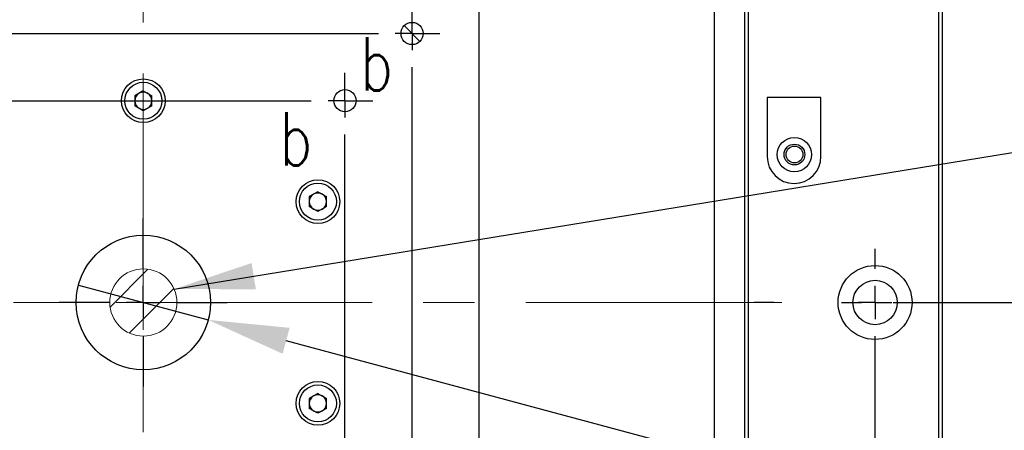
# Model space of a CAD drawing. Header units: millimetres. Extents: x 0 to 376, y -2 to 209.
# Tile 15 of 35: x 105 to 154, y 117 to 137. Entities that reach past the tile are written whole.
import ezdxf

# ---------------------------------------------------------------- set-up
doc = ezdxf.new("R2010")
doc.units = ezdxf.units.MM
doc.linetypes.add('CENTERX2', pattern=[20.32, 12.7, -2.54, 2.54, -2.54])
doc.layers.add('SLD-0', color=7, linetype='Continuous')
doc.styles.add('SLDTEXTSTYLE1', font='TXT', dxfattribs={"width": 0.75, "bigfont": 'bigfont'})
doc.styles.get("Standard").update_dxf_attribs({"font": 'arial.ttf'})
doc.dimstyles.new('SLDDIMSTYLE0', dxfattribs={"dimtxt": 3.5, "dimasz": 4, "dimexe": 0, "dimexo": 0.0625, "dimgap": 0.875, "dimtad": 1, "dimlfac": 3, "dimrnd": 1e-09, "dimzin": 12, "dimdsep": 46, "dimtxsty": 'SLDTEXTSTYLE1', "dimsah": 1, "dimcen": 0.09, "dimadec": 0, "dimazin": 3, "dimtfac": 1, "dimtofl": 0, "dimtmove": 0, "dimatfit": 3, "dimfxl": 1, "dimfrac": 2, "dimtolj": 1, "dimtzin": 12, "dimarcsym": 0})
doc.dimstyles.new('SLDDIMSTYLE5', dxfattribs={"dimtxt": 3.5, "dimasz": 4, "dimexe": 0, "dimexo": 0.0625, "dimgap": 0.875, "dimtad": 0, "dimtih": 1, "dimtoh": 1, "dimlfac": 3, "dimrnd": 1e-09, "dimzin": 12, "dimdsep": 46, "dimtxsty": 'SLDTEXTSTYLE1', "dimblk1": 'NONE', "dimsah": 1, "dimcen": 0, "dimadec": 0, "dimazin": 3, "dimtfac": 1, "dimtmove": 0, "dimatfit": 3, "dimldrblk": 'NONE', "dimfxl": 1, "dimfrac": 2, "dimtolj": 1, "dimtzin": 12, "dimarcsym": 0})
doc.dimstyles.new('SLDDIMSTYLE6', dxfattribs={"dimtxt": 0.18, "dimasz": 4, "dimexe": 0, "dimexo": 0.0625, "dimgap": 0, "dimtad": 0, "dimtih": 1, "dimtoh": 1, "dimdec": 0, "dimrnd": 1e-09, "dimzin": 0, "dimdsep": 46, "dimtxsty": 'Standard', "dimsah": 1, "dimcen": 0.09, "dimadec": 0, "dimazin": 0, "dimtfac": 4, "dimtdec": 0, "dimtofl": 0, "dimtmove": 0, "dimatfit": 3, "dimfxl": 1, "dimfrac": 2, "dimtolj": 1, "dimtzin": 0, "dimarcsym": 0})

# ---------------------------------------------------------------- blocks, each defined once
blk = doc.blocks.new('*D64')
at = {"layer": 'Defpoints', "color": 0, "transparency": 16777216}
for p in [(147.956, 123.135), (178.456, 123.135), (150.123, 81.469)]:
    blk.add_point(p, dxfattribs=at)
at = {"layer": 'SLD-0', "color": 0, "lineweight": -2, "transparency": 16777216}
for p, q in [((148.019, 123.135), (178.456, 123.135)), ((178.456, 85.469), (178.456, 119.135)), ((150.185, 81.469), (178.456, 81.469))]:
    blk.add_line(p, q, dxfattribs=at)
at = {"layer": 'SLD-0', "color": 0, "transparency": 16777216}
for points in [[(177.789, 119.135), (179.123, 119.135), (178.456, 123.135)], [(177.789, 85.469), (179.123, 85.469), (178.456, 81.469)]]:
    blk.add_solid(points, dxfattribs=at)
at = {"layer": 'SLD-0', "color": 0, "transparency": 16777216, "insert": (174.081, 103.594), "char_height": 3.5, "attachment_point": 2, "rotation": 90, "style": 'SLDTEXTSTYLE1'}
blk.add_mtext('\\A1;(125)', dxfattribs=at)
blk = doc.blocks.new('*D69')
at = {"layer": 'Defpoints', "color": 0, "transparency": 16777216}
for p in [(107.603, 123.998), (114.043, 122.273)]:
    blk.add_point(p, dxfattribs=at)
at = {"layer": 'SLD-0', "color": 0, "lineweight": -2, "transparency": 16777216}
for p, q in [((107.603, 123.998), (114.043, 122.273)), ((160.049, 109.946), (117.907, 121.237))]:
    blk.add_line(p, q, dxfattribs=at)
at = {"layer": 'SLD-0', "color": 0, "transparency": 16777216}
blk.add_solid([(118.079, 121.881), (117.734, 120.594), (114.043, 122.273)], dxfattribs=at)
at = {"layer": 'SLD-0', "color": 0, "transparency": 16777216, "insert": (164.205, 109.946), "char_height": 3.5, "attachment_point": 5, "style": 'SLDTEXTSTYLE1'}
blk.add_mtext('\\A1;∅20', dxfattribs=at)
blk = doc.blocks.new('_None')
blk = doc.blocks.new('SW_CENTERMARKSYMBOL_12')
at = {"layer": 'SLD-0', "color": 0}
for p, q in [((0, 1.667), (0, 4.167)), ((0, 0), (0, 0.833)), ((-1.667, 0), (-4.167, 0)), ((0, 0), (-0.833, 0)), ((0, 0), (0, -0.833)), ((0, 0), (0.833, 0)), ((1.667, 0), (4.167, 0)), ((0, -1.667), (0, -4.167))]:
    blk.add_line(p, q, dxfattribs=at)
blk = doc.blocks.new('SW_CENTERMARKSYMBOL_14')
at = {"layer": 'SLD-0', "color": 0}
blk.add_line((56.667, -55), (56.667, -1.667), dxfattribs=at)
blk = doc.blocks.new('SW_CENTERMARKSYMBOL_15')
at = {"layer": 'SLD-0', "color": 0}
for p, q in [((0, 0.833), (0, 1.533)), ((33.333, 0.833), (33.333, 1.533)), ((0, 0), (0, 0.833)), ((33.333, 0), (33.333, 0.833)), ((-0.833, 0), (-1.533, 0)), ((0, 0), (-0.833, 0)), ((0, 0), (0, -0.833)), ((0, 0), (0.833, 0)), ((1.667, 0), (31.667, 0)), ((33.333, 0), (32.5, 0)), ((33.333, 0), (33.333, -0.833)), ((33.333, 0), (34.167, 0)), ((34.167, 0), (34.867, 0)), ((0, -31.667), (0, -1.667)), ((3.333, -2.5), (3.333, -1.95)), ((30, -2.5), (30, -1.95)), ((33.333, -31.667), (33.333, -1.667)), ((3.333, -3.333), (3.333, -2.5)), ((30, -3.333), (30, -2.5)), ((2.5, -3.333), (1.95, -3.333)), ((3.333, -3.333), (2.5, -3.333)), ((3.333, -3.333), (3.333, -4.167)), ((3.333, -3.333), (4.167, -3.333)), ((5, -3.333), (28.333, -3.333)), ((30, -3.333), (29.167, -3.333)), ((30, -3.333), (30, -4.167)), ((30, -3.333), (30.833, -3.333)), ((30.833, -3.333), (31.383, -3.333)), ((3.333, -28.333), (3.333, -5)), ((6.667, -5.833), (6.667, -5.283)), ((26.667, -5.833), (26.667, -5.283)), ((30, -28.333), (30, -5)), ((6.667, -6.667), (6.667, -5.833)), ((26.667, -6.667), (26.667, -5.833)), ((5.833, -6.667), (5.283, -6.667)), ((6.667, -6.667), (5.833, -6.667)), ((6.667, -6.667), (6.667, -7.5)), ((6.667, -6.667), (7.5, -6.667)), ((8.333, -6.667), (25, -6.667)), ((26.667, -6.667), (25.833, -6.667)), ((26.667, -6.667), (26.667, -7.5)), ((26.667, -6.667), (27.5, -6.667)), ((27.5, -6.667), (28.05, -6.667)), ((6.667, -25), (6.667, -8.333)), ((26.667, -25), (26.667, -8.333)), ((6.667, -26.667), (6.667, -25.833)), ((26.667, -26.667), (26.667, -25.833)), ((5.833, -26.667), (5.283, -26.667)), ((6.667, -26.667), (5.833, -26.667)), ((6.667, -26.667), (6.667, -27.5)), ((6.667, -26.667), (7.5, -26.667)), ((8.333, -26.667), (25, -26.667)), ((26.667, -26.667), (25.833, -26.667)), ((26.667, -26.667), (26.667, -27.5)), ((26.667, -26.667), (27.5, -26.667)), ((27.5, -26.667), (28.05, -26.667)), ((6.667, -27.5), (6.667, -28.05)), ((26.667, -27.5), (26.667, -28.05)), ((3.333, -30), (3.333, -29.167)), ((30, -30), (30, -29.167)), ((2.5, -30), (1.95, -30)), ((3.333, -30), (2.5, -30)), ((3.333, -30), (3.333, -30.833)), ((3.333, -30), (4.167, -30)), ((5, -30), (28.333, -30)), ((30, -30), (29.167, -30)), ((30, -30), (30, -30.833)), ((30, -30), (30.833, -30)), ((30.833, -30), (31.383, -30)), ((3.333, -30.833), (3.333, -31.383)), ((30, -30.833), (30, -31.383)), ((0, -33.333), (0, -32.5)), ((33.333, -33.333), (33.333, -32.5)), ((-0.833, -33.333), (-1.533, -33.333)), ((0, -33.333), (-0.833, -33.333)), ((0, -33.333), (0, -34.167)), ((0, -33.333), (0.833, -33.333)), ((1.667, -33.333), (31.667, -33.333)), ((33.333, -33.333), (32.5, -33.333)), ((33.333, -33.333), (33.333, -34.167)), ((33.333, -33.333), (34.167, -33.333)), ((34.167, -33.333), (34.867, -33.333)), ((0, -34.167), (0, -34.867)), ((33.333, -34.167), (33.333, -34.867))]:
    blk.add_line(p, q, dxfattribs=at)

msp = doc.modelspace()

# ---------------------------------------------------------------- hatches: boundary and pattern name
at = {"linetype": 'Continuous'}
h = msp.add_hatch(dxfattribs=at)
h.set_pattern_fill('ANSI31', scale=0.5, style=0)
h.set_pattern_definition([(45, (-36.6242, -49.8254), (-1.122532, 1.122532), [])])
edge = h.paths.add_edge_path(flags=0)
edge.add_arc((110.8231, 123.1355), 1.6667, 0, 360)

# ---------------------------------------------------------------- linework, layer by layer
at = {"color": 7, "linetype": 'Continuous', "lineweight": 25}
for p, q in [((150.2894, 112.4688), (150.2894, 164.3998)), ((150.4561, 164.4688), (150.4561, 112.4688)), ((140.6564, 93.5378), (140.6564, 152.7331)), ((140.8231, 152.8021), (140.8231, 93.4688)), ((124.5453, 136.0799), (123.7675, 136.8577)), ((110.8231, 133.6281), (110.3964, 133.3818)), ((110.3964, 133.3818), (110.3964, 132.8891)), ((110.8231, 133.6281), (111.2498, 133.3818)), ((111.2498, 132.8891), (111.2498, 133.3818)), ((110.8231, 132.6428), (110.3964, 132.8891)), ((111.2498, 132.8891), (110.8231, 132.6428)), ((144.438, 133.3021), (141.7713, 133.3021)), ((141.7713, 133.3021), (141.7713, 130.3688)), ((144.438, 130.3688), (144.438, 133.3021)), ((119.4833, 128.6281), (119.0567, 128.3818)), ((119.4833, 128.6281), (119.91, 128.3818)), ((119.0567, 128.3818), (119.0567, 127.8891)), ((119.91, 127.8891), (119.91, 128.3818)), ((119.4833, 127.6428), (119.0567, 127.8891)), ((119.91, 127.8891), (119.4833, 127.6428)), ((119.4833, 118.6281), (119.0567, 118.3818)), ((119.0567, 118.3818), (119.0567, 117.8891)), ((119.4833, 118.6281), (119.91, 118.3818)), ((119.91, 117.8891), (119.91, 118.3818)), ((119.4833, 117.6428), (119.0567, 117.8891)), ((119.91, 117.8891), (119.4833, 117.6428))]:
    msp.add_line(p, q, dxfattribs=at)
for centre, radius in [((124.1564, 136.4688), 0.55), ((110.8231, 133.1355), 1.0833), ((110.8231, 133.1355), 0.9167), ((120.8231, 133.1355), 0.55), ((143.1231, 130.4688), 0.85), ((143.1231, 130.4688), 0.5167), ((143.1231, 130.4688), 0.4167), ((119.4833, 128.1355), 1.0833), ((119.4833, 128.1355), 0.9167), ((110.8231, 123.1355), 3.3333), ((147.1228, 123.1355), 1.8333), ((147.1228, 123.1355), 1.1), ((119.4833, 118.1355), 1.0833), ((119.4833, 118.1355), 0.9167)]:
    msp.add_circle(centre, radius, dxfattribs=at)
for centre, radius, start, end in [((110.8231, 133.1355), 0.4267, 120, 180), ((110.8231, 133.1355), 0.4267, 60, 120), ((110.8231, 133.1355), 0.4267, 0, 60), ((110.8231, 133.1355), 0.4267, 180, 240), ((110.8231, 133.1355), 0.4267, 300, 0), ((110.8231, 133.1355), 0.4267, 240, 300), ((143.1047, 130.3688), 1.3333, 180, 0), ((119.4833, 128.1355), 0.4267, 120, 180), ((119.4833, 128.1355), 0.4267, 60, 120), ((119.4833, 128.1355), 0.4267, 0, 60), ((119.4833, 128.1355), 0.4267, 180, 240), ((119.4833, 128.1355), 0.4267, 300, 0), ((119.4833, 128.1355), 0.4267, 240, 300), ((119.4833, 118.1355), 0.4267, 120, 180), ((119.4833, 118.1355), 0.4267, 60, 120), ((119.4833, 118.1355), 0.4267, 0, 60), ((119.4833, 118.1355), 0.4267, 180, 240), ((119.4833, 118.1355), 0.4267, 240, 300), ((119.4833, 118.1355), 0.4267, 300, 0)]:
    msp.add_arc(centre, radius, start, end, dxfattribs=at)
at = {"layer": 'SLD-0', "linetype": 'CENTERX2', "lineweight": 18}
for p, q in [((110.8231, 154.8021), (110.8231, 91.4688)), ((142.4898, 123.1355), (79.1564, 123.1355))]:
    msp.add_line(p, q, dxfattribs=at)
at = {"layer": 'SLD-0', "color": 0}
for p, q in [((147.1228, 124.8021), (147.1228, 125.8021)), ((147.1228, 123.1355), (147.1228, 123.9688)), ((142.1231, 123.1355), (141.1231, 123.1355)), ((145.4564, 123.1355), (146.4564, 123.1355)), ((147.1228, 123.1355), (146.2894, 123.1355)), ((147.1228, 123.1355), (147.1228, 122.3021)), ((147.1228, 123.1355), (147.9561, 123.1355)), ((147.1228, 92.1355), (147.1228, 121.4688))]:
    msp.add_line(p, q, dxfattribs=at)
at = {"layer": 'SLD-0', "lineweight": 18}
msp.add_circle((110.8231, 123.1355), 1.6667, dxfattribs=at)

# ---------------------------------------------------------------- block references
at = {"layer": 'SLD-0'}
for name, p in [('SW_CENTERMARKSYMBOL_14', (82.4898, 151.4688)), ('SW_CENTERMARKSYMBOL_15', (94.1564, 139.8021)), ('SW_CENTERMARKSYMBOL_12', (110.8231, 123.1355))]:
    msp.add_blockref(name, p, dxfattribs=at)

# ---------------------------------------------------------------- texts
at = {"layer": 'SLD-0', "char_height": 2.6458, "attachment_point": 1, "style": 'SLDTEXTSTYLE1'}
for insert in [(121.592, 136.2844), (117.5882, 132.5733)]:
    msp.add_mtext('b', dxfattribs=dict(at, insert=insert))

# ---------------------------------------------------------------- dimensions: what is measured, and where the dimension line sits
at = {"layer": 'SLD-0'}
dim = msp.add_diameter_dim_2p(p1=(107.6033, 123.9982), p2=(114.0428, 122.2727), dimstyle='SLDDIMSTYLE5', dxfattribs=at)
dim.commit()
dim.dimension.update_dxf_attribs({"geometry": '*D69', "text_midpoint": (160.0487, 109.9455), "dimtype": 163})
dim = msp.add_linear_dim(base=(178.4561, 123.1355), p1=(150.1228, 81.4688), p2=(147.9561, 123.1355), angle=90, text='(<>)', dimstyle='SLDDIMSTYLE0', dxfattribs=at)
dim.commit()
dim.dimension.update_dxf_attribs({"geometry": '*D64', "text_midpoint": (178.4561, 103.5943), "dimtype": 160})

# ---------------------------------------------------------------- leaders
msp.add_leader([(112.3516, 123.7999), (156.2938, 130.9616)], dimstyle='SLDDIMSTYLE6', dxfattribs=at)

doc.saveas('drawing.dxf')
